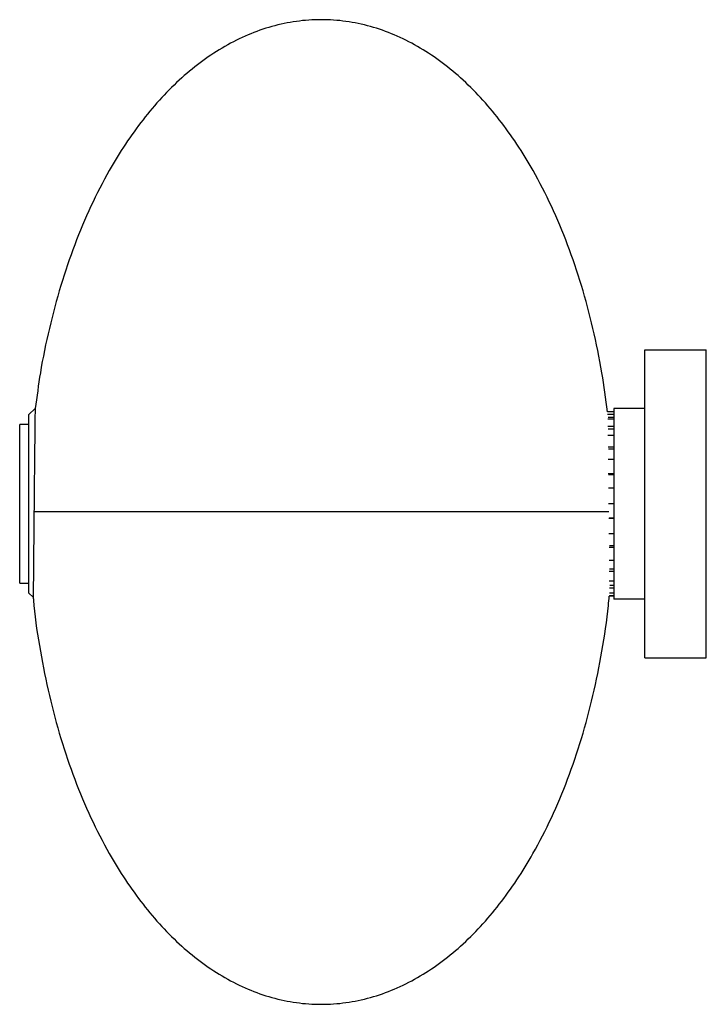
# Model space of a CAD drawing. Header units: millimetres. Extents: x -108 to 115, y -160 to 160.
import ezdxf

# ---------------------------------------------------------------- set-up
doc = ezdxf.new("R2010")
doc.units = ezdxf.units.MM

msp = doc.modelspace()

# ---------------------------------------------------------------- linework, layer by layer
at = {"color": 7, "linetype": 'Continuous', "lineweight": 25}
for p, q in [((94.54, 52.65), (114.54, 52.65)), ((94.54, -47.35), (94.54, 52.65)), ((114.54, -47.35), (114.54, 52.65)), ((-103.46, 33.65), (-105.46, 31.65)), ((84.54, 32.56), (82.49, 32.56)), ((84.54, 33.65), (84.54, -28.35)), ((94.54, 33.65), (84.54, 33.65)), ((-105.46, -26.35), (-105.46, 31.65)), ((84.54, 31.73), (82.5, 31.73)), ((84.54, 30.18), (82.52, 30.18)), ((84.54, 30.76), (82.62, 30.76)), ((-105.46, 28.48), (-108.46, 28.48)), ((-108.46, -23.17), (-108.46, 28.48)), ((84.54, 27.77), (82.55, 27.77)), ((84.54, 26.93), (82.67, 26.93)), ((84.54, 24.81), (82.58, 24.81)), ((84.54, 21.08), (82.62, 21.08)), ((84.54, 20.46), (82.74, 20.46)), ((84.54, 17.04), (82.66, 17.04)), ((84.54, 12.39), (82.71, 12.39)), ((84.54, 12.07), (82.82, 12.07)), ((84.54, 7.72), (82.76, 7.72)), ((84.54, 2.65), (82.81, 2.65)), ((84.54, -2.16), (82.85, -2.16)), ((84.54, -2), (82.96, -2)), ((84.54, -7.09), (82.9, -7.09)), ((84.54, -11.51), (82.94, -11.51)), ((84.54, -11.04), (83.05, -11.04)), ((84.54, -15.78), (82.98, -15.78)), ((84.54, -18.6), (83.12, -18.6)), ((84.54, -19.33), (83.01, -19.33)), ((-108.46, -23.17), (-105.46, -23.17)), ((84.54, -22.46), (83.04, -22.46)), ((84.54, -24.77), (83.06, -24.77)), ((84.54, -23.86), (83.16, -23.86)), ((-105.46, -26.35), (-104.08, -27.73)), ((84.54, -27.35), (83.01, -27.35)), ((84.54, -26.43), (83.07, -26.43)), ((84.54, -27.24), (83.08, -27.24)), ((94.54, -28.35), (84.54, -28.35)), ((94.54, -47.35), (114.54, -47.35))]:
    msp.add_line(p, q, dxfattribs=at)
for points, knots in [([(82.44, 32.55), (81.89, 36.79), (80.71, 45.9), (77.87, 59.61), (74.17, 73.53), (69.68, 86.79), (64.45, 99.3), (58.87, 110.2), (53.15, 119.56), (47.46, 127.49), (41.37, 134.7), (34.89, 141.13), (28.04, 146.73), (20.83, 151.44), (13.31, 155.2), (5.52, 157.95), (-2.46, 159.62), (-10.55, 160.19), (-18.64, 159.62), (-26.62, 157.95), (-34.41, 155.2), (-41.93, 151.44), (-49.14, 146.73), (-55.99, 141.13), (-62.48, 134.7), (-68.57, 127.49), (-74.25, 119.56), (-79.97, 110.2), (-85.55, 99.3), (-90.78, 86.79), (-95.28, 73.53), (-98.97, 59.61), (-101.75, 46.24), (-102.89, 37.48), (-103.4, 33.59)], [0, 0, 0, 0, 0.037559, 0.080772, 0.123009, 0.164076, 0.203812, 0.242098, 0.271639, 0.300201, 0.327804, 0.354498, 0.380359, 0.405496, 0.430035, 0.454121, 0.477905, 0.501537, 0.52517, 0.548954, 0.57304, 0.597579, 0.622716, 0.648576, 0.675271, 0.702874, 0.731436, 0.760977, 0.799263, 0.838998, 0.880066, 0.922303, 0.965516, 1, 1, 1, 1]), ([(-103.47, 33.6), (-103.47, 33.61), (-103.47, 33.74), (-103.48, 33.13), (-103.49, 31.75), (-103.52, 29.43), (-103.55, 26.4), (-103.59, 22.66), (-103.64, 18.39), (-103.69, 13.63), (-103.74, 8.9), (-103.78, 4.3), (-103.81, 1.44), (-103.82, 0)], [0, 0, 0, 0, 0.014176, 0.114976, 0.218699, 0.3195, 0.423224, 0.524029, 0.627757, 0.728567, 0.832299, 0.915346, 1, 1, 1, 1]), ([(82.9, 0), (82.85, 0), (82.4, 0), (80.75, 0), (77.9, 0), (74.17, 0), (69.68, 0), (64.44, 0), (58.87, 0), (53.15, 0), (47.46, 0), (41.37, 0), (34.89, 0), (28.04, 0), (20.83, 0), (13.31, 0), (5.52, 0), (-2.46, 0), (-10.55, 0), (-18.64, 0), (-26.62, 0), (-34.41, 0), (-41.93, 0), (-49.14, 0), (-55.99, 0), (-62.48, 0), (-68.57, 0), (-74.25, 0), (-79.96, 0), (-85.53, 0), (-90.75, 0), (-95.23, 0), (-98.94, 0), (-101.9, 0), (-103.18, 0), (-103.82, 0)], [0, 0, 0, 0, 0.005012, 0.048109, 0.090467, 0.131869, 0.172124, 0.211073, 0.248603, 0.277559, 0.305556, 0.332614, 0.35878, 0.384129, 0.408769, 0.432823, 0.456433, 0.479746, 0.502911, 0.526077, 0.54939, 0.573, 0.597054, 0.621693, 0.647043, 0.673209, 0.700267, 0.728264, 0.75722, 0.79463, 0.833452, 0.873572, 0.914834, 0.957048, 1, 1, 1, 1]), ([(-103.82, 0), (-103.84, -1.7), (-103.87, -5.16), (-103.92, -10.09), (-103.96, -14.7), (-104, -18.78), (-104.03, -22.28), (-104.06, -25.06), (-104.07, -27.04), (-104.08, -28.18), (-104.08, -28.24), (-104.08, -28.27)], [0, 0, 0, 0, 0.11251, 0.228284, 0.340794, 0.456567, 0.569074, 0.684844, 0.797346, 0.913111, 1, 1, 1, 1]), ([(-104.03, -28.27), (-103.98, -28.97), (-103.52, -34.66), (-101.85, -45.17), (-99, -59.61), (-95.27, -73.53), (-90.78, -86.79), (-85.55, -99.3), (-79.97, -110.2), (-74.25, -119.56), (-68.57, -127.49), (-62.48, -134.7), (-55.99, -141.13), (-49.14, -146.73), (-41.93, -151.44), (-34.41, -155.2), (-26.62, -157.95), (-18.64, -159.62), (-10.55, -160.19), (-2.46, -159.62), (5.52, -157.95), (13.31, -155.2), (20.83, -151.44), (28.04, -146.73), (34.89, -141.13), (41.37, -134.7), (47.46, -127.49), (53.15, -119.56), (58.87, -110.2), (64.44, -99.3), (69.68, -86.79), (74.17, -73.53), (77.9, -59.61), (80.76, -45.17), (82.45, -34.36), (82.93, -28.36), (83.01, -27.35)], [0, 0, 0, 0, 0.00603, 0.048673, 0.090585, 0.131551, 0.171383, 0.209922, 0.247056, 0.275708, 0.30341, 0.330183, 0.356074, 0.381156, 0.405536, 0.429337, 0.452698, 0.475766, 0.498687, 0.521609, 0.544677, 0.568038, 0.591839, 0.616219, 0.641301, 0.667192, 0.693965, 0.721667, 0.750319, 0.787453, 0.825992, 0.865824, 0.906789, 0.948702, 0.991345, 1, 1, 1, 1])]:
    msp.add_open_spline(points, degree=3, knots=knots, dxfattribs=at)

doc.saveas('drawing.dxf')
